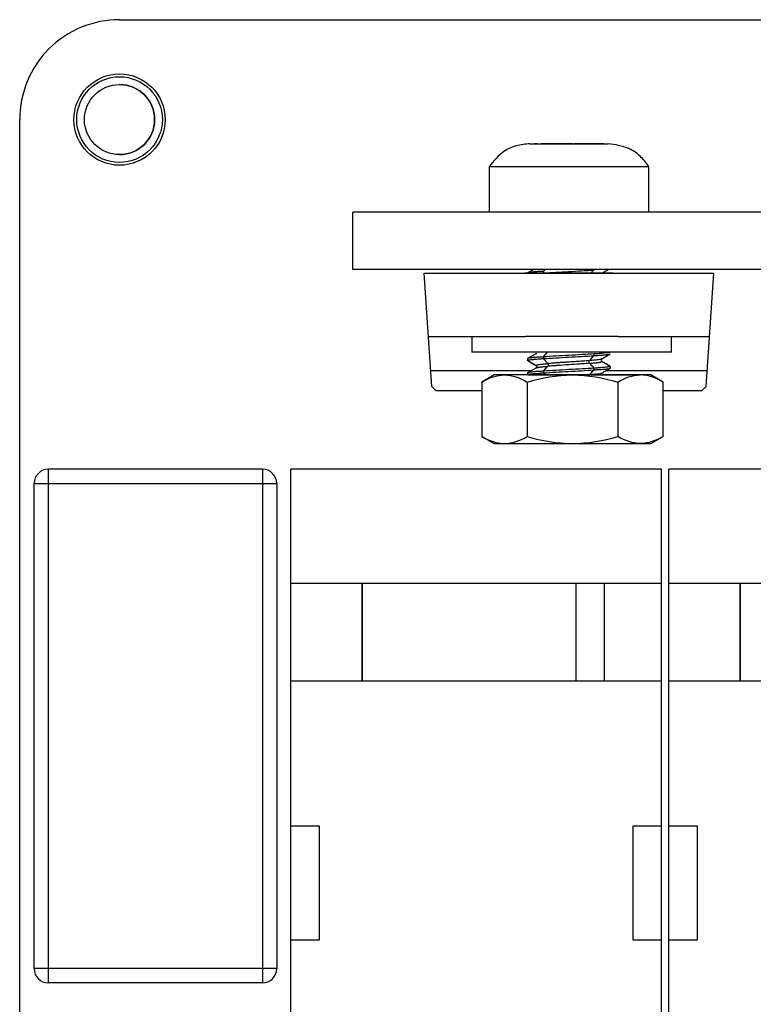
# Model space of a CAD drawing. Header units: millimetres. Extents: x 0 to 170, y 0 to 100.
# Tile 3 of 9: x 0 to 26, y 65 to 100. Entities that reach past the tile are written whole.
import ezdxf

# ---------------------------------------------------------------- set-up
doc = ezdxf.new("R2010")
doc.units = ezdxf.units.MM

msp = doc.modelspace()

# ---------------------------------------------------------------- linework, layer by layer
at = {"color": 7, "linetype": 'Continuous', "lineweight": 25}
for p, q in [((3.5, 100), (84.834, 100)), ((0, 3.5), (0, 96.5)), ((18.044, 95.65), (18.044, 95.65)), ((16.45, 94.85), (16.45, 93.25)), ((22.05, 93.25), (22.05, 94.85)), ((11.682, 91.25), (11.682, 93.25)), ((53.932, 93.25), (11.682, 93.25)), ((16.45, 93.25), (11.682, 93.25)), ((28.45, 93.25), (22.05, 93.25)), ((53.932, 91.25), (11.682, 91.25)), ((14.175, 91.113), (24.325, 91.113)), ((14.44, 87.142), (14.175, 91.113)), ((17.8, 91.123), (17.8, 91.113)), ((18.02, 91.25), (17.803, 91.126)), ((18.195, 91.113), (18.343, 91.123)), ((18.352, 91.113), (18.343, 91.123)), ((18.364, 91.186), (18.363, 91.125)), ((18.364, 91.186), (18.42, 91.25)), ((20.116, 91.227), (20.018, 91.113)), ((20.137, 91.23), (20.137, 91.25)), ((20.574, 91.217), (20.631, 91.25)), ((24.06, 87.142), (24.325, 91.113)), ((17.725, 88.893), (14.323, 88.893)), ((15.85, 88.893), (15.85, 88.35)), ((24.177, 88.893), (20.975, 88.893)), ((22.85, 88.35), (22.85, 88.893)), ((18.364, 88.186), (18.513, 88.356)), ((17.8, 88.123), (17.8, 88.063)), ((18.1, 87.886), (17.8, 88.061)), ((18.113, 88.303), (17.803, 88.126)), ((17.818, 88.048), (18.117, 87.872)), ((18.508, 87.949), (18.343, 88.123)), ((18.364, 88.186), (18.363, 88.125)), ((20.116, 88.227), (19.967, 88.053)), ((20.137, 88.23), (20.137, 88.29)), ((20.681, 87.867), (20.378, 88.04)), ((20.4, 88.116), (20.388, 88.11)), ((20.7, 87.852), (20.4, 88.022)), ((20.574, 88.217), (20.7, 88.289)), ((17.932, 87.7), (14.403, 87.7)), ((18.113, 87.803), (17.803, 87.626)), ((18.364, 87.686), (18.363, 87.625)), ((18.364, 87.686), (18.513, 87.856)), ((20.116, 87.727), (19.967, 87.553)), ((20.137, 87.73), (20.137, 87.79)), ((24.097, 87.7), (20.545, 87.7)), ((20.574, 87.717), (20.7, 87.789)), ((20.664, 87.868), (20.7, 87.852)), ((20.7, 87.852), (20.7, 87.791)), ((16.625, 87.55), (16.199, 87.304)), ((16.199, 87.304), (16.199, 85.396)), ((17.787, 87.304), (17.787, 85.396)), ((17.8, 87.623), (17.8, 87.563)), ((17.819, 87.55), (17.8, 87.561)), ((18.412, 87.55), (18.343, 87.623)), ((20.378, 87.55), (21.756, 87.55)), ((20.4, 87.616), (20.388, 87.61)), ((20.962, 87.304), (20.962, 85.396)), ((22.55, 87.304), (22.125, 87.55)), ((22.55, 85.396), (22.55, 87.304)), ((14.44, 87.142), (14.6, 86.993)), ((16.199, 86.993), (14.6, 86.993)), ((23.9, 86.993), (22.55, 86.993)), ((23.9, 86.993), (24.06, 87.142)), ((16.199, 85.396), (16.625, 85.15)), ((22.125, 85.15), (22.55, 85.396)), ((1.008, 66.25), (1.008, 84.25)), ((8.508, 84.25), (1.008, 84.25)), ((8.508, 84.25), (8.508, 66.25)), ((9.5, 55.25), (9.5, 84.25)), ((22.5, 84.25), (9.5, 84.25)), ((22.5, 55.25), (22.5, 84.25)), ((22.75, 55.25), (22.75, 84.25)), ((35.75, 84.25), (22.75, 84.25)), ((0.508, 83.75), (9.008, 83.75)), ((0.508, 66.75), (0.508, 83.75)), ((9.008, 83.75), (9.008, 66.75)), ((9.5, 80.25), (22.5, 80.25)), ((12, 76.826), (12, 80.25)), ((19.5, 76.826), (19.5, 80.25)), ((20.5, 76.826), (20.5, 80.25)), ((22.75, 80.25), (32.75, 80.25)), ((25.25, 76.826), (25.25, 80.25)), ((22.5, 76.826), (9.5, 76.826)), ((35.75, 76.826), (22.75, 76.826)), ((9.5, 71.75), (10.5, 71.75)), ((10.5, 71.75), (10.5, 67.75)), ((21.5, 71.75), (22.5, 71.75)), ((21.5, 67.75), (21.5, 71.75)), ((22.75, 71.75), (23.75, 71.75)), ((23.75, 71.75), (23.75, 67.75)), ((10.5, 67.75), (9.5, 67.75)), ((22.5, 67.75), (21.5, 67.75)), ((23.75, 67.75), (22.75, 67.75)), ((9.008, 66.75), (0.508, 66.75)), ((8.508, 66.25), (1.008, 66.25))]:
    msp.add_line(p, q, dxfattribs=at)
at = {"color": 7, "linetype": 'Continuous', "lineweight": 25, "flags": 128}
for points in [[(22.05, 94.85), (21.98, 94.85), (21.773, 94.85), (21.439, 94.85), (20.996, 94.85), (20.465, 94.85), (19.873, 94.85), (19.25, 94.85), (18.627, 94.85), (18.035, 94.85), (17.504, 94.85), (17.061, 94.85), (16.727, 94.85), (16.52, 94.85), (16.45, 94.85)], [(20.391, 91.113), (20.504, 91.113), (20.724, 91.113), (20.8, 91.113), (20.724, 91.113), (20.504, 91.113), (20.161, 91.113), (19.729, 91.113), (19.25, 91.113), (18.771, 91.113), (18.339, 91.113), (17.996, 91.113), (17.776, 91.113), (17.7, 91.113), (17.7, 91.113)], [(20.973, 88.9), (20.891, 88.9), (20.227, 88.9), (19.527, 88.9), (18.82, 88.9), (18.134, 88.9), (17.727, 88.9)], [(22.85, 88.35), (22.832, 88.35), (22.689, 88.35), (22.41, 88.35), (22.006, 88.35), (21.492, 88.35), (20.891, 88.35), (20.227, 88.35), (19.527, 88.35), (18.82, 88.35), (18.134, 88.35), (17.499, 88.35), (16.939, 88.35), (16.477, 88.35), (16.134, 88.35), (15.922, 88.35), (15.85, 88.35)], [(16.993, 87.55), (16.834, 87.55), (16.718, 87.55), (16.648, 87.55), (16.625, 87.55)], [(19.375, 87.55), (19.016, 87.55), (18.663, 87.55), (18.322, 87.55), (18, 87.55), (17.7, 87.55), (17.43, 87.55), (17.193, 87.55), (16.993, 87.55)], [(17.829, 87.55), (17.897, 87.55), (18.117, 87.55), (18.461, 87.55), (18.894, 87.55), (19.375, 87.55)], [(21.756, 87.55), (21.556, 87.55), (21.319, 87.55), (21.049, 87.55), (20.75, 87.55), (20.427, 87.55), (20.086, 87.55), (19.734, 87.55), (19.375, 87.55)], [(19.375, 87.55), (19.855, 87.55), (20.288, 87.55), (20.632, 87.55), (20.853, 87.55), (20.929, 87.55), (20.853, 87.55), (20.632, 87.55), (20.38, 87.55)], [(22.125, 87.55), (22.101, 87.55), (22.031, 87.55), (21.915, 87.55), (21.756, 87.55)], [(16.625, 85.15), (16.648, 85.15), (16.718, 85.15), (16.834, 85.15), (16.993, 85.15)], [(16.993, 85.15), (17.193, 85.15), (17.43, 85.15), (17.7, 85.15), (18, 85.15), (18.322, 85.15), (18.663, 85.15), (19.016, 85.15), (19.375, 85.15)], [(19.375, 85.15), (19.734, 85.15), (20.086, 85.15), (20.427, 85.15), (20.75, 85.15), (21.049, 85.15), (21.319, 85.15), (21.556, 85.15), (21.756, 85.15)], [(21.756, 85.15), (21.915, 85.15), (22.031, 85.15), (22.101, 85.15), (22.125, 85.15)], [(12, 80.25), (12, 79.898), (12, 79.522), (12, 79.124), (12, 78.703), (12, 78.263), (12, 77.802), (12, 77.323), (12, 76.826)], [(19.5, 76.826), (19.5, 77.323), (19.5, 77.802), (19.5, 78.263), (19.5, 78.703), (19.5, 79.124), (19.5, 79.522), (19.5, 79.898), (19.5, 80.25)], [(25.25, 80.25), (25.25, 79.898), (25.25, 79.522), (25.25, 79.124), (25.25, 78.703), (25.25, 78.263), (25.25, 77.802), (25.25, 77.323), (25.25, 76.826)]]:
    msp.add_lwpolyline(points, dxfattribs=at)
at = {"color": 7, "linetype": 'Continuous', "lineweight": 25}
for radius in [1.6, 1.5, 1.229]:
    msp.add_circle((3.5, 96.5), radius, dxfattribs=at)
for centre, radius, start, end in [((3.5, 96.5), 3.5, 90, 180.0003), ((3.5, 96.5), 1.229, 270, 90), ((1.008, 83.75), 0.5, 90, 180), ((1.008, 83.75), 0.5, 90, 180), ((8.508, 83.75), 0.5, 0, 90), ((1.008, 66.75), 0.5, 180, 270), ((1.008, 66.75), 0.5, 180, 270), ((8.508, 66.75), 0.5, 270, 0)]:
    msp.add_arc(centre, radius, start, end, dxfattribs=at)
for points, knots in [([(17.88, 95.65), (17.721, 95.636), (17.402, 95.609), (16.87, 95.368), (16.609, 95.046), (16.45, 94.85)], [0, 0, 0, 0, 0.280617, 0.561233, 1, 1, 1, 1]), ([(17.88, 95.65), (17.899, 95.65), (17.929, 95.65), (18.07, 95.65), (18.161, 95.65), (18.19, 95.65)], [0, 0, 0, 0, 0.553154, 0.85383, 1, 1, 1, 1]), ([(18.138, 95.65), (18.129, 95.65), (18.112, 95.65), (18.09, 95.65), (18.068, 95.65), (18.05, 95.65), (18.046, 95.65), (18.044, 95.65)], [0, 0, 0, 0, 0.166328, 0.332007, 0.500173, 0.75109, 1, 1, 1, 1]), ([(18.115, 95.65), (18.105, 95.65), (18.084, 95.65), (18.062, 95.65), (18.047, 95.65), (18.045, 95.65), (18.044, 95.65)], [0, 0, 0, 0, 0.227937, 0.485291, 0.742646, 1, 1, 1, 1]), ([(18.138, 95.65), (18.149, 95.65), (18.171, 95.65), (18.207, 95.65), (18.244, 95.65), (18.269, 95.65), (18.281, 95.65)], [0, 0, 0, 0, 0.255388, 0.5, 0.744612, 1, 1, 1, 1]), ([(19.076, 95.65), (19.037, 95.65), (18.927, 95.65), (18.629, 95.65), (18.445, 95.65), (18.281, 95.65)], [0, 0, 0, 0, 0.5, 0.5, 1, 1, 1, 1]), ([(19.076, 95.65), (19.085, 95.65), (19.108, 95.65), (19.173, 95.65), (19.214, 95.65), (19.296, 95.65), (19.337, 95.65), (19.401, 95.65), (19.424, 95.65), (19.434, 95.65)], [0, 0, 0, 0, 0.25, 0.25, 0.5, 0.5, 0.75, 0.75, 1, 1, 1, 1]), ([(19.384, 95.65), (19.375, 95.65), (19.357, 95.65), (19.325, 95.65), (19.291, 95.649), (19.244, 95.649), (19.183, 95.65), (19.146, 95.65), (19.127, 95.65)], [0, 0, 0, 0, 0.126842, 0.250351, 0.374005, 0.501136, 0.75076, 1, 1, 1, 1]), ([(19.163, 95.65), (19.192, 95.65), (19.252, 95.65), (19.311, 95.65), (19.342, 95.65)], [0, 0, 0, 0, 0.486475, 1, 1, 1, 1]), ([(20.229, 95.65), (20.065, 95.65), (19.88, 95.65), (19.583, 95.65), (19.472, 95.65), (19.434, 95.65)], [0, 0, 0, 0, 0.5, 0.5, 1, 1, 1, 1]), ([(20.466, 95.65), (20.466, 95.65), (20.465, 95.65), (20.455, 95.65), (20.436, 95.65), (20.405, 95.65), (20.373, 95.65), (20.357, 95.65)], [0, 0, 0, 0, 0.166335, 0.331671, 0.500603, 0.751759, 1, 1, 1, 1]), ([(20.408, 95.65), (20.421, 95.65), (20.449, 95.65), (20.467, 95.65), (20.466, 95.65), (20.444, 95.65), (20.407, 95.65), (20.374, 95.65), (20.359, 95.65)], [0, 0, 0, 0, 0.171475, 0.342951, 0.514426, 0.685901, 0.857376, 1, 1, 1, 1]), ([(20.376, 95.65), (20.382, 95.65), (20.448, 95.65), (20.568, 95.65), (20.6, 95.65), (20.62, 95.65)], [0, 0, 0, 0, 0.036725, 0.376364, 1, 1, 1, 1]), ([(20.466, 95.65), (20.465, 95.65), (20.462, 95.65), (20.451, 95.65), (20.433, 95.65), (20.416, 95.65), (20.408, 95.65)], [0, 0, 0, 0, 0.254966, 0.5, 0.745034, 1, 1, 1, 1]), ([(22.05, 94.85), (21.955, 94.979), (21.765, 95.236), (21.281, 95.563), (20.87, 95.617), (20.62, 95.65)], [0, 0, 0, 0, 0.280617, 0.561233, 1, 1, 1, 1]), ([(18.364, 91.186), (18.342, 91.183), (18.294, 91.178), (18.203, 91.173), (18.108, 91.169), (18.019, 91.161), (17.936, 91.153), (17.876, 91.146), (17.832, 91.139), (17.812, 91.131), (17.801, 91.125), (17.8, 91.124), (17.8, 91.123)], [0, 0, 0, 0, 0.065581, 0.143158, 0.285617, 0.392862, 0.499804, 0.669911, 0.749702, 0.874303, 0.936946, 1, 1, 1, 1]), ([(18.363, 91.125), (18.628, 91.142), (18.933, 91.159), (19.544, 91.193), (19.849, 91.21), (20.116, 91.227)], [0, 0, 0, 0, 0.5, 0.5, 1, 1, 1, 1]), ([(20.387, 91.107), (20.411, 91.122), (20.465, 91.153), (20.535, 91.194), (20.574, 91.217)], [0, 0, 0, 0, 0.453412, 1, 1, 1, 1]), ([(20.7, 88.352), (20.699, 88.35), (20.698, 88.345), (20.686, 88.339), (20.657, 88.335), (20.608, 88.328), (20.54, 88.32), (20.459, 88.313), (20.359, 88.305), (20.28, 88.297), (20.201, 88.291), (20.158, 88.291), (20.137, 88.29)], [0, 0, 0, 0, 0.065582, 0.143159, 0.285621, 0.392866, 0.49981, 0.669919, 0.74971, 0.874312, 0.936952, 1, 1, 1, 1]), ([(18.364, 88.186), (18.342, 88.183), (18.294, 88.178), (18.203, 88.173), (18.108, 88.169), (18.019, 88.161), (17.936, 88.153), (17.876, 88.146), (17.832, 88.139), (17.812, 88.131), (17.801, 88.125), (17.8, 88.124), (17.8, 88.123)], [0, 0, 0, 0, 0.065581, 0.143158, 0.285617, 0.392862, 0.499804, 0.669911, 0.749702, 0.874303, 0.936946, 1, 1, 1, 1]), ([(17.8, 88.063), (17.8, 88.065), (17.802, 88.069), (17.814, 88.074), (17.841, 88.079), (17.888, 88.085), (17.936, 88.091), (17.982, 88.097), (18.037, 88.1), (18.116, 88.107), (18.205, 88.116), (18.281, 88.122), (18.322, 88.123), (18.343, 88.123)], [0, 0, 0, 0, 0.064742, 0.143087, 0.285654, 0.39291, 0.500233, 0.562866, 0.625451, 0.750593, 0.874822, 0.937114, 1, 1, 1, 1]), ([(18.1, 88.293), (18.101, 88.294), (18.108, 88.3), (18.116, 88.305), (18.124, 88.308), (18.129, 88.31)], [0.75, 0.75, 0.75, 0.75, 0.8430382, 0.9326126, 1, 1, 1, 1]), ([(18.363, 88.125), (18.628, 88.142), (18.933, 88.159), (19.544, 88.193), (19.849, 88.21), (20.116, 88.227)], [0, 0, 0, 0, 0.5, 0.5, 1, 1, 1, 1]), ([(20.137, 88.29), (19.869, 88.273), (19.56, 88.255), (18.941, 88.22), (18.632, 88.203), (18.364, 88.186)], [0, 0, 0, 0, 0.5, 0.5, 1, 1, 1, 1]), ([(19.967, 88.053), (19.928, 88.05), (19.85, 88.044), (19.743, 88.036), (19.627, 88.028), (19.508, 88.019), (19.388, 88.011), (19.267, 88.003), (19.143, 87.995), (19.014, 87.987), (18.883, 87.978), (18.752, 87.968), (18.639, 87.959), (18.541, 87.952), (18.508, 87.949)], [0, 0, 0, 0, 0.081332, 0.160567, 0.24021, 0.320063, 0.399904, 0.47968, 0.559452, 0.64744, 0.735608, 0.823617, 0.910864, 1, 1, 1, 1]), ([(19.972, 87.959), (19.964, 87.967), (19.956, 87.985), (19.954, 88.027), (19.96, 88.045), (19.967, 88.053)], [0, 0, 0, 0, 0.5, 0.5, 1, 1, 1, 1]), ([(20.388, 88.11), (20.383, 88.107), (20.372, 88.098), (20.288, 88.085), (20.157, 88.07), (20.033, 88.059), (19.967, 88.053)], [0, 0, 0, 0, 0.193184, 0.449829, 0.706912, 1, 1, 1, 1]), ([(19.972, 87.959), (19.991, 87.961), (20.055, 87.966), (20.117, 87.972), (20.171, 87.978), (20.215, 87.982), (20.259, 87.987), (20.301, 87.993), (20.336, 87.998), (20.361, 88.003), (20.378, 88.009), (20.391, 88.015), (20.396, 88.02), (20.4, 88.022)], [0, 0, 0, 0, 0.093038, 0.182613, 0.26872, 0.354059, 0.441001, 0.534455, 0.626752, 0.716922, 0.807085, 0.901455, 1, 1, 1, 1]), ([(20.137, 88.23), (20.158, 88.232), (20.205, 88.236), (20.294, 88.241), (20.387, 88.246), (20.476, 88.252), (20.536, 88.258), (20.579, 88.263), (20.62, 88.266), (20.66, 88.274), (20.685, 88.283), (20.697, 88.289), (20.699, 88.289), (20.7, 88.289)], [0, 0, 0, 0, 0.064742, 0.143087, 0.285654, 0.39291, 0.500233, 0.562866, 0.625451, 0.750593, 0.874822, 0.937114, 1, 1, 1, 1]), ([(20.4, 88.116), (20.386, 88.108), (20.373, 88.09), (20.373, 88.048), (20.386, 88.03), (20.4, 88.022)], [0, 0, 0, 0, 0.5, 0.5, 1, 1, 1, 1]), ([(20.387, 88.107), (20.411, 88.122), (20.465, 88.153), (20.535, 88.194), (20.574, 88.217)], [0, 0, 0, 0, 0.453412, 1, 1, 1, 1]), ([(18.364, 87.686), (18.342, 87.683), (18.294, 87.678), (18.203, 87.673), (18.108, 87.669), (18.019, 87.661), (17.936, 87.653), (17.876, 87.646), (17.832, 87.639), (17.812, 87.631), (17.801, 87.625), (17.8, 87.624), (17.8, 87.623)], [0, 0, 0, 0, 0.065581, 0.143158, 0.285617, 0.392862, 0.499804, 0.669911, 0.749702, 0.874303, 0.936946, 1, 1, 1, 1]), ([(18.1, 87.886), (18.101, 87.888), (18.102, 87.889), (18.106, 87.892), (18.108, 87.894), (18.115, 87.898), (18.12, 87.901), (18.135, 87.906), (18.145, 87.908), (18.17, 87.913), (18.186, 87.915), (18.221, 87.92), (18.241, 87.923), (18.281, 87.928), (18.301, 87.93), (18.348, 87.935), (18.375, 87.937), (18.437, 87.943), (18.473, 87.946), (18.508, 87.949)], [0, 0, 0, 0, 0.0625, 0.0625, 0.125, 0.125, 0.25, 0.25, 0.375, 0.375, 0.5, 0.5, 0.625, 0.625, 0.75, 0.75, 0.875, 0.875, 1, 1, 1, 1]), ([(18.1, 87.886), (18.114, 87.878), (18.127, 87.86), (18.127, 87.818), (18.114, 87.8), (18.1, 87.793)], [0, 0, 0, 0, 0.5, 0.5, 1, 1, 1, 1]), ([(18.1, 87.793), (18.101, 87.794), (18.108, 87.8), (18.116, 87.805), (18.124, 87.808), (18.129, 87.81)], [0.75, 0.75, 0.75, 0.75, 0.8430382, 0.9326126, 1, 1, 1, 1]), ([(18.129, 87.81), (18.13, 87.81), (18.137, 87.812), (18.152, 87.816), (18.182, 87.821), (18.22, 87.826), (18.264, 87.831), (18.309, 87.837), (18.361, 87.842), (18.43, 87.848), (18.485, 87.853), (18.513, 87.856)], [0, 0, 0, 0, 0.0187204, 0.1040589, 0.1910009, 0.2844549, 0.3767522, 0.4669215, 0.5570854, 0.6514548, 0.75, 0.75, 0.75, 0.75]), ([(18.363, 87.625), (18.628, 87.642), (18.933, 87.659), (19.544, 87.693), (19.849, 87.71), (20.116, 87.727)], [0, 0, 0, 0, 0.5, 0.5, 1, 1, 1, 1]), ([(20.137, 87.79), (19.869, 87.773), (19.56, 87.755), (18.941, 87.72), (18.632, 87.703), (18.364, 87.686)], [0, 0, 0, 0, 0.5, 0.5, 1, 1, 1, 1]), ([(18.508, 87.949), (18.516, 87.942), (18.524, 87.923), (18.526, 87.882), (18.52, 87.863), (18.513, 87.856)], [0, 0, 0, 0, 0.5, 0.5, 1, 1, 1, 1]), ([(19.972, 87.959), (19.911, 87.955), (19.853, 87.95), (19.738, 87.942), (19.679, 87.937), (19.494, 87.924), (19.367, 87.916), (19.116, 87.899), (18.99, 87.891), (18.835, 87.88), (18.805, 87.878), (18.746, 87.874), (18.718, 87.871), (18.661, 87.867), (18.631, 87.865), (18.567, 87.86), (18.536, 87.858), (18.513, 87.856)], [0, 0, 0, 0, 0.125, 0.125, 0.25, 0.25, 0.5, 0.5, 0.75, 0.75, 0.8125, 0.8125, 0.875, 0.875, 0.9375, 0.9375, 1, 1, 1, 1]), ([(20.7, 87.852), (20.699, 87.85), (20.698, 87.845), (20.686, 87.839), (20.657, 87.835), (20.608, 87.828), (20.54, 87.82), (20.459, 87.813), (20.359, 87.805), (20.28, 87.797), (20.201, 87.791), (20.158, 87.791), (20.137, 87.79)], [0, 0, 0, 0, 0.0655816, 0.1431593, 0.2856208, 0.3928664, 0.4998095, 0.6699191, 0.7497104, 0.8743121, 0.9369517, 1, 1, 1, 1]), ([(20.137, 87.73), (20.158, 87.732), (20.205, 87.736), (20.294, 87.741), (20.387, 87.746), (20.476, 87.752), (20.536, 87.758), (20.579, 87.763), (20.62, 87.766), (20.66, 87.774), (20.685, 87.783), (20.697, 87.789), (20.699, 87.789), (20.7, 87.789)], [0, 0, 0, 0, 0.064742, 0.143087, 0.285654, 0.39291, 0.500233, 0.562866, 0.625451, 0.750593, 0.874822, 0.937114, 1, 1, 1, 1]), ([(20.387, 87.607), (20.411, 87.622), (20.465, 87.653), (20.535, 87.694), (20.574, 87.717)], [0, 0, 0, 0, 0.453412, 1, 1, 1, 1]), ([(17.8, 87.563), (17.8, 87.565), (17.802, 87.569), (17.814, 87.574), (17.841, 87.579), (17.888, 87.585), (17.936, 87.591), (17.982, 87.597), (18.037, 87.6), (18.116, 87.607), (18.205, 87.616), (18.281, 87.622), (18.322, 87.623), (18.343, 87.623)], [0, 0, 0, 0, 0.064742, 0.143087, 0.285654, 0.39291, 0.500233, 0.562866, 0.625451, 0.750593, 0.874822, 0.937114, 1, 1, 1, 1]), ([(20.388, 87.61), (20.383, 87.607), (20.372, 87.598), (20.288, 87.585), (20.157, 87.57), (20.033, 87.559), (19.967, 87.553)], [0, 0, 0, 0, 0.1931841, 0.4498294, 0.7069118, 1, 1, 1, 1])]:
    msp.add_open_spline(points, degree=3, knots=knots, dxfattribs=at)
for points in [[(17.88, 95.65), (17.88, 95.65), (17.935, 95.65), (18.04, 95.65)], [(18.04, 95.65), (18.041, 95.65), (18.043, 95.65), (18.044, 95.65)], [(18.044, 95.65), (18.044, 95.65), (18.065, 95.65), (18.102, 95.65)], [(18.102, 95.65), (18.065, 95.65), (18.044, 95.65), (18.044, 95.65)], [(18.138, 95.65), (18.37, 95.65), (18.731, 95.65), (19.127, 95.65)], [(19.127, 95.65), (19.102, 95.65), (19.084, 95.65), (19.076, 95.65)], [(19.384, 95.65), (19.773, 95.65), (20.127, 95.65), (20.357, 95.65)], [(19.384, 95.65), (19.395, 95.65), (19.418, 95.65), (19.429, 95.65), (19.434, 95.65)], [(20.357, 95.65), (20.317, 95.65), (20.271, 95.65), (20.229, 95.65)], [(20.466, 95.65), (20.567, 95.65), (20.62, 95.65), (20.62, 95.65)], [(18.343, 91.123), (18.35, 91.123), (18.356, 91.124), (18.363, 91.125)], [(20.116, 91.227), (20.123, 91.228), (20.13, 91.229), (20.137, 91.23)], [(17.8, 88.061), (17.8, 88.062), (17.8, 88.062), (17.8, 88.063)], [(18.343, 88.123), (18.35, 88.123), (18.356, 88.124), (18.363, 88.125)], [(20.116, 88.227), (20.123, 88.228), (20.13, 88.229), (20.137, 88.23)], [(20.7, 88.289), (20.7, 88.29), (20.7, 88.291), (20.7, 88.291)], [(20.137, 87.79), (20.082, 87.847), (20.027, 87.903), (19.972, 87.959)], [(20.116, 87.727), (20.123, 87.728), (20.13, 87.729), (20.137, 87.73)], [(20.7, 87.789), (20.7, 87.79), (20.7, 87.791), (20.7, 87.791)], [(16.199, 87.304), (16.459, 87.454), (16.722, 87.55), (16.993, 87.55)], [(16.993, 87.55), (17.264, 87.55), (17.527, 87.454), (17.787, 87.304)], [(17.787, 87.304), (18.306, 87.454), (18.833, 87.55), (19.375, 87.55)], [(17.8, 87.561), (17.8, 87.562), (17.8, 87.562), (17.8, 87.563)], [(18.343, 87.623), (18.35, 87.623), (18.356, 87.624), (18.363, 87.625)], [(19.375, 87.55), (19.916, 87.55), (20.444, 87.454), (20.962, 87.304)], [(20.962, 87.304), (21.222, 87.454), (21.485, 87.55), (21.756, 87.55)], [(22.55, 87.304), (22.291, 87.454), (22.027, 87.55), (21.756, 87.55)], [(16.199, 85.396), (16.459, 85.246), (16.722, 85.15), (16.993, 85.15)], [(16.993, 85.15), (17.264, 85.15), (17.527, 85.246), (17.787, 85.396)], [(17.787, 85.396), (18.306, 85.246), (18.833, 85.15), (19.375, 85.15)], [(19.375, 85.15), (19.916, 85.15), (20.444, 85.246), (20.962, 85.396)], [(21.756, 85.15), (21.485, 85.15), (21.222, 85.246), (20.962, 85.396)], [(22.55, 85.396), (22.291, 85.246), (22.027, 85.15), (21.756, 85.15)]]:
    msp.add_open_spline(points, degree=3, dxfattribs=at)

doc.saveas('drawing.dxf')
